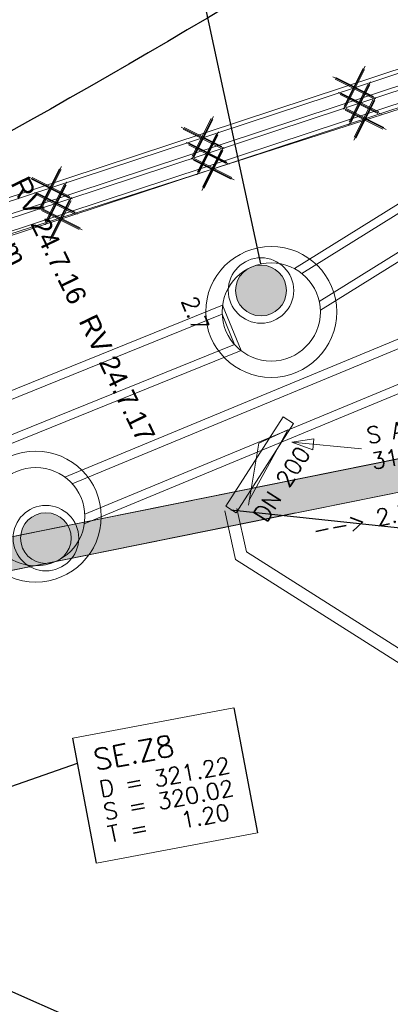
# Model space of a CAD drawing. Header units: metres. Extents: x -502 to 161, y -108 to 174.
# Tile 26 of 256: x -270.96 to -266.43, y -44.54 to -32.5. Entities that reach past the tile are written whole.
import ezdxf

# ---------------------------------------------------------------- set-up
doc = ezdxf.new("R2010")
doc.units = ezdxf.units.M
doc.header["$LTSCALE"] = 0.1
doc.linetypes.add('240', pattern=[101.6, 101.6, 0])
doc.layers.add('BRI31-005.05-5p02-Koordinierung Lageplan 4. BA ZOB West 2022-06-15', color=7, linetype='Continuous')
doc.layers.add('BRI31-005.06-5f07-Koordinierung Lageplan 4. BA ZOB Fernbusbahnh', color=7, linetype='Continuous')
doc.styles.add('Arial', font='arial.ttf')
doc.styles.add('Txt', font='txt_____.ttf')

# ---------------------------------------------------------------- blocks, each defined once
blk = doc.blocks.new('ALG_00093')
at = {"color": 1, "linetype": 'Continuous', "lineweight": 9, "true_color": 0xff0000, "transparency": 33554687, "flags": 128}
blk.add_lwpolyline([(0, 0), (0.3773, 0.09625), (0.3773, -0.09625), (0, 0)], dxfattribs=at)
blk = doc.blocks.new('1016')
at = {"color": 7, "linetype": 'Continuous', "lineweight": 9, "transparency": 33554687}
for p, q in [((0.703072, 0.277444), (1.257444, -0.276928)), ((1.257444, 0.277444), (0.703072, -0.276928))]:
    blk.add_line(p, q, dxfattribs=at)
at = {"color": 2, "linetype": 'Continuous', "lineweight": 20, "true_color": 0xffff00, "transparency": 33554687}
for p, q in [((1.212401, 0.25319), (0.727326, -0.231885)), ((0.727326, 0.232401), (1.212401, -0.252674)), ((0.748114, 0.25319), (1.23319, -0.231885)), ((1.23319, 0.232401), (0.748114, -0.252674))]:
    blk.add_line(p, q, dxfattribs=at)

msp = doc.modelspace()

# ---------------------------------------------------------------- hatches: boundary and pattern name
at = {"layer": 'BRI31-005.06-5f07-Koordinierung Lageplan 4. BA ZOB Fernbusbahnh', "linetype": 'Continuous', "lineweight": 0, "transparency": 33554687}
h = msp.add_hatch(color=7, dxfattribs=at)
edge = h.paths.add_edge_path()
edge.add_arc((-268.013, -35.813), 0.31, 0, 90)
edge.add_arc((-268.013, -35.813), 0.31, 90, 180)
edge.add_arc((-268.013, -35.813), 0.31, 180, 270)
edge.add_arc((-268.013, -35.813), 0.31, 270, 360)
h = msp.add_hatch(color=7, dxfattribs=at)
edge = h.paths.add_edge_path()
edge.add_line((-270.329, -38.84), (-270.329, -38.84))
edge.add_arc((-270.639, -38.84), 0.31, 0, 90)
edge.add_line((-270.639, -38.53), (-270.639, -38.53))
edge.add_arc((-270.639, -38.84), 0.31, 90, 180)
edge.add_arc((-270.639, -38.84), 0.31, 180, 270)
edge.add_line((-270.639, -39.15), (-270.639, -39.15))
edge.add_arc((-270.639, -38.84), 0.31, 270, 360)
edge.add_line((-270.329, -38.84), (-270.329, -38.84))

# ---------------------------------------------------------------- linework, layer by layer
at = {"layer": 'BRI31-005.05-5p02-Koordinierung Lageplan 4. BA ZOB West 2022-06-15', "color": 150, "linetype": 'Continuous', "lineweight": 18, "true_color": 0x007fff, "transparency": 33554687, "flags": 128}
for points in [[(-267.288, -36.055), (-229.345, -12.426), (-229.662, -11.917), (-267.606, -35.546)], [(-267.302, -35.946), (-229.437, -12.366), (-229.648, -12.026), (-267.514, -35.606)]]:
    msp.add_lwpolyline(points, dxfattribs=at)
at = {"layer": 'BRI31-005.05-5p02-Koordinierung Lageplan 4. BA ZOB West 2022-06-15', "color": 114, "linetype": 'Continuous', "lineweight": 18, "true_color": 0x00994c, "transparency": 33554687, "flags": 128}
for points in [[(-413.89, -82.119), (-380.577, -70.144), (-376.207, -68.576), (-344.236, -57.784), (-318.27, -49.558), (-311.477, -47.405), (-273.376, -35.43), (-251.136, -28.083), (-229.503, -20.765)], [(-413.818, -82.306), (-376.141, -68.765), (-344.174, -57.975), (-318.22, -49.752), (-311.417, -47.596), (-273.313, -35.619), (-251.072, -28.273), (-229.439, -20.954)], [(-413.747, -82.493), (-376.075, -68.954), (-344.111, -58.165), (-318.16, -49.942), (-311.357, -47.787), (-273.253, -35.81), (-251.008, -28.462), (-229.375, -21.144)]]:
    msp.add_lwpolyline(points, dxfattribs=at)
at = {"layer": 'BRI31-005.05-5p02-Koordinierung Lageplan 4. BA ZOB West 2022-06-15', "color": 255, "linetype": 'Continuous', "lineweight": 13, "transparency": 33554687, "flags": 128}
for points in [[(-229.487, -20.812), (-251.12, -28.131), (-273.36, -35.477), (-311.462, -47.453), (-318.255, -49.605), (-344.22, -57.832), (-376.19, -68.624), (-413.872, -82.166)], [(-229.423, -21.002), (-251.056, -28.32), (-273.297, -35.667), (-311.402, -47.644), (-318.205, -49.799), (-344.158, -58.022), (-376.125, -68.812), (-413.801, -82.353)], [(-229.359, -21.191), (-250.992, -28.51), (-273.238, -35.858), (-311.342, -47.835), (-318.145, -49.99), (-344.096, -58.212), (-376.059, -69.001), (-413.729, -82.54)]]:
    msp.add_lwpolyline(points, dxfattribs=at)
at = {"layer": 'BRI31-005.05-5p02-Koordinierung Lageplan 4. BA ZOB West 2022-06-15', "color": 1, "linetype": 'Continuous', "lineweight": 18, "true_color": 0xff0000, "transparency": 33554687, "flags": 128}
for points in [[(-270.17, -38.667), (-231.58, -22.66), (-231.817, -22.087), (-270.407, -38.094)], [(-270.164, -38.545), (-231.67, -22.578), (-231.823, -22.209), (-270.317, -38.176)]]:
    msp.add_lwpolyline(points, dxfattribs=at)
at = {"layer": 'BRI31-005.06-5f07-Koordinierung Lageplan 4. BA ZOB Fernbusbahnh', "color": 150, "linetype": 'Continuous', "lineweight": 25, "true_color": 0x007fff, "transparency": 33554687}
msp.add_line((-268.014, -35.488), (-269.01, -30.859), dxfattribs=at)
at = {"layer": 'BRI31-005.06-5f07-Koordinierung Lageplan 4. BA ZOB Fernbusbahnh', "color": 150, "linetype": 'Continuous', "lineweight": 20, "true_color": 0x007fff, "transparency": 33554687}
msp.add_line((-268.014, -35.488), (-269.01, -30.859), dxfattribs=at)
at = {"layer": 'BRI31-005.06-5f07-Koordinierung Lageplan 4. BA ZOB Fernbusbahnh', "color": 1, "linetype": 'Continuous', "lineweight": 20, "true_color": 0xff0000, "transparency": 33554687}
for p, q in [((-268.443, -38.451), (-267.741, -37.357)), ((-268.317, -38.532), (-267.615, -37.438)), ((-268.38, -38.492), (-265.189, -38.834)), ((-272.213, -43.872), (-270.183, -44.767))]:
    msp.add_line(p, q, dxfattribs=at)
at = {"layer": 'BRI31-005.06-5f07-Koordinierung Lageplan 4. BA ZOB Fernbusbahnh', "color": 7, "linetype": 'Continuous', "lineweight": 9, "transparency": 33554687}
for p, q in [((-267.615, -37.438), (-267.741, -37.357)), ((-268.443, -38.451), (-268.317, -38.532))]:
    msp.add_line(p, q, dxfattribs=at)
at = {"layer": 'BRI31-005.06-5f07-Koordinierung Lageplan 4. BA ZOB Fernbusbahnh', "color": 1, "linetype": 'Continuous', "lineweight": 13, "true_color": 0xff0000, "transparency": 33554687}
for p, q in [((-267.637, -37.668), (-266.787, -37.75)), ((-268.041, -37.679), (-268.166, -38.436))]:
    msp.add_line(p, q, dxfattribs=at)
at = {"layer": 'BRI31-005.06-5f07-Koordinierung Lageplan 4. BA ZOB Fernbusbahnh', "color": 1, "linetype": 'Continuous', "lineweight": 25, "true_color": 0xff0000, "transparency": 33554687}
for p, q in [((-268.38, -38.492), (-265.189, -38.834)), ((-271.906, -42.165), (-270.254, -41.592)), ((-272.213, -43.872), (-270.183, -44.767))]:
    msp.add_line(p, q, dxfattribs=at)
at = {"layer": 'BRI31-005.06-5f07-Koordinierung Lageplan 4. BA ZOB Fernbusbahnh', "color": 150, "linetype": 'Continuous', "lineweight": 13, "true_color": 0x007fff, "transparency": 33554687, "flags": 128}
for points in [[(-267.288, -36.055), (-229.345, -12.426), (-229.662, -11.917), (-267.606, -35.546)], [(-267.302, -35.946), (-229.437, -12.366), (-229.648, -12.026), (-267.514, -35.606)]]:
    msp.add_lwpolyline(points, dxfattribs=at)
at = {"layer": 'BRI31-005.06-5f07-Koordinierung Lageplan 4. BA ZOB Fernbusbahnh', "color": 1, "linetype": 'Continuous', "lineweight": 13, "true_color": 0xff0000, "transparency": 33554687, "flags": 128}
for points in [[(-270.17, -38.667), (-231.58, -22.66), (-231.817, -22.087), (-270.407, -38.094)], [(-270.164, -38.545), (-231.67, -22.578), (-231.823, -22.209), (-270.317, -38.176)], [(-268.041, -37.679), (-267.685, -37.517), (-268.156, -38.376)]]:
    msp.add_lwpolyline(points, dxfattribs=at)
at = {"layer": 'BRI31-005.06-5f07-Koordinierung Lageplan 4. BA ZOB Fernbusbahnh', "color": 7, "linetype": 'Continuous', "lineweight": 30, "transparency": 33554687, "flags": 128}
msp.add_lwpolyline([(-259.507, -26.346, -0.042799), (-274.474, -35.689)], format="xyb", dxfattribs=at)
at = {"layer": 'BRI31-005.06-5f07-Koordinierung Lageplan 4. BA ZOB Fernbusbahnh', "color": 7, "linetype": 'Continuous', "lineweight": 18, "transparency": 33554687, "flags": 128}
msp.add_lwpolyline([(-270.311, -41.287), (-268.346, -40.914), (-268.057, -42.441), (-270.022, -42.814), (-270.311, -41.287)], dxfattribs=at)
at = {"layer": 'BRI31-005.06-5f07-Koordinierung Lageplan 4. BA ZOB Fernbusbahnh', "color": 1, "linetype": 'Continuous', "lineweight": 25, "true_color": 0xff0000, "transparency": 33554687, "flags": 128}
msp.add_lwpolyline([(-270.311, -41.287), (-268.346, -40.914), (-268.057, -42.441), (-270.022, -42.814), (-270.311, -41.287)], dxfattribs=at)
at = {"layer": 'BRI31-005.06-5f07-Koordinierung Lageplan 4. BA ZOB Fernbusbahnh', "color": 150, "linetype": 'Continuous', "lineweight": 20, "true_color": 0x007fff, "transparency": 33554687}
for centre, radius in [((-267.888, -36.075, 319.365), 0.8), ((-267.888, -36.075, 319.365), 0.6), ((-268.013, -35.813, 330.559), 0.4), ((-268.013, -35.813, 330.559), 0.31)]:
    msp.add_circle(centre, radius, dxfattribs=at)
at = {"layer": 'BRI31-005.06-5f07-Koordinierung Lageplan 4. BA ZOB Fernbusbahnh', "color": 1, "linetype": 'Continuous', "lineweight": 20, "true_color": 0xff0000, "transparency": 33554687}
for radius in [0.8, 0.6]:
    msp.add_circle((-270.763, -38.577, 318.945), radius, dxfattribs=at)
at = {"layer": 'BRI31-005.06-5f07-Koordinierung Lageplan 4. BA ZOB Fernbusbahnh', "color": 14, "linetype": 'Continuous', "lineweight": 20, "true_color": 0x990000, "transparency": 33554687}
for radius in [0.4, 0.31]:
    msp.add_circle((-270.639, -38.84, 330.559), radius, dxfattribs=at)

# ---------------------------------------------------------------- block references
at = {"layer": 'BRI31-005.06-5f07-Koordinierung Lageplan 4. BA ZOB Fernbusbahnh', "color": 7, "transparency": 33554687}
for name, p, xscale, yscale, zscale, rotation in [('1016', (-266.175, -33.104), 0.75, 0.75, 0.75, 198.2793273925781), ('1016', (-266.112, -33.294), 0.75, 0.75, 0.75, 198.2793411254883), ('1016', (-266.051, -33.484), 0.75, 0.75, 0.75, 198.2792999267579), ('1016', (-268.029, -33.716), 0.75, 0.75, 0.75, 198.2793273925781), ('1016', (-267.966, -33.906), 0.75, 0.75, 0.75, 198.2793411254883), ('1016', (-267.905, -34.096), 0.75, 0.75, 0.75, 198.2792999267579), ('1016', (-269.882, -34.328), 0.75, 0.75, 0.75, 198.2793273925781), ('1016', (-269.819, -34.518), 0.75, 0.75, 0.75, 198.2793411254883), ('1016', (-269.759, -34.709), 0.75, 0.75, 0.75, 198.2792999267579), ('ALG_00093', (-267.637, -37.668), 0.699999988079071, 0.699999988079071, 0.699999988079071, 354.4945333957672)]:
    msp.add_blockref(name, p, dxfattribs=dict(at, xscale=xscale, yscale=yscale, zscale=zscale, rotation=rotation))

# ---------------------------------------------------------------- texts
at = {"layer": 'BRI31-005.06-5f07-Koordinierung Lageplan 4. BA ZOB Fernbusbahnh', "color": 7, "transparency": 33554687, "attachment_point": 1, "line_spacing_factor": 0.25}
for s, insert, char_height, rotation, style in [('da 110 Strom', (-271.735, -33.621), 0.24, 295.8761, 'Arial'), ('--> 2.5 % 26.1 m DN 400 SB', (-267.401, -38.653), 0.2, 11.4305, 'Txt'), ('--> 2.5 % 26.1 m DN 400 SB', (-267.401, -38.653), 0.2, 11.4305, 'Txt')]:
    msp.add_mtext(s, dxfattribs=dict(at, insert=insert, char_height=char_height, rotation=rotation, style=style))
at = {"layer": 'BRI31-005.06-5f07-Koordinierung Lageplan 4. BA ZOB Fernbusbahnh', "color": 1, "true_color": 0xff0000, "transparency": 33554687, "attachment_point": 1, "line_spacing_factor": 0.25}
for s, insert, char_height, rotation, style in [('RV 24.7.16', (-270.858, -34.393), 0.24, 295.8761, 'Arial'), ('2.7', (-268.806, -35.86), 0.2, 292.5277, 'Txt'), ('2.7', (-268.806, -35.86), 0.2, 292.5277, 'Txt'), ('RV 24.7.17', (-270.027, -36.079), 0.24, 295.8761, 'Arial'), ('S Anschluss', (-266.738, -37.491), 0.2, 10.1903, 'Txt'), ('S Anschluss', (-266.738, -37.491), 0.2, 10.1903, 'Txt'), ('319,23', (-266.681, -37.806), 0.2, 10.1903, 'Txt'), ('319,23', (-266.681, -37.806), 0.2, 10.1903, 'Txt'), ('DN 200', (-268.118, -38.554), 0.2, 57.3071, 'Txt'), ('DN 200', (-268.118, -38.554), 0.2, 57.3071, 'Txt'), ('SE.Z8', (-270.078, -41.427), 0.26, 10.737, 'Txt'), ('D = 321.22', (-270.004, -41.814), 0.2, 10.737, 'Txt'), ('S = 320.02', (-269.952, -42.09), 0.2, 10.737, 'Txt'), ('T =   1.20', (-269.9, -42.365), 0.2, 10.737, 'Txt')]:
    msp.add_mtext(s, dxfattribs=dict(at, insert=insert, char_height=char_height, rotation=rotation, style=style))

# ---------------------------------------------------------------- next in the draw order: wipeouts: each hides what was drawn before it
at = {"color": 255, "linetype": 'Continuous', "lineweight": 5, "transparency": 33554687}
msp.add_wipeout([(-270.311, -41.287), (-268.346, -40.914), (-268.057, -42.441), (-270.022, -42.814)], dxfattribs=at).dxf.layer = 'BRI31-005.06-5f07-Koordinierung Lageplan 4. BA ZOB Fernbusbahnh'

# ---------------------------------------------------------------- next in the draw order: linework, layer by layer
at = {"layer": 'BRI31-005.06-5f07-Koordinierung Lageplan 4. BA ZOB Fernbusbahnh', "color": 1, "linetype": 'Continuous', "lineweight": 20, "true_color": 0xff0000, "transparency": 33554687}
msp.add_line((-271.906, -42.165), (-270.254, -41.592), dxfattribs=at)
at = {"layer": 'BRI31-005.06-5f07-Koordinierung Lageplan 4. BA ZOB Fernbusbahnh', "color": 255, "linetype": 'Continuous', "lineweight": 9, "transparency": 33554687, "flags": 128}
for points in [[(-229.487, -20.812), (-251.12, -28.131), (-273.36, -35.477), (-311.462, -47.453), (-318.255, -49.605), (-344.22, -57.832), (-376.19, -68.624), (-413.872, -82.166)], [(-229.423, -21.002), (-251.056, -28.32), (-273.297, -35.667), (-311.402, -47.644), (-318.205, -49.799), (-344.158, -58.022), (-376.125, -68.812), (-413.801, -82.353)], [(-229.359, -21.191), (-250.992, -28.51), (-273.238, -35.858), (-311.342, -47.835), (-318.145, -49.99), (-344.096, -58.212), (-376.059, -69.001), (-413.729, -82.54)]]:
    msp.add_lwpolyline(points, dxfattribs=at)
at = {"layer": 'BRI31-005.06-5f07-Koordinierung Lageplan 4. BA ZOB Fernbusbahnh', "color": 114, "linetype": 'Continuous', "lineweight": 13, "true_color": 0x00994c, "transparency": 33554687, "flags": 128}
for points in [[(-413.818, -82.306), (-376.141, -68.765), (-344.174, -57.975), (-318.22, -49.752), (-311.417, -47.596), (-273.313, -35.619), (-251.072, -28.273), (-229.439, -20.954)], [(-413.747, -82.493), (-376.075, -68.954), (-344.111, -58.165), (-318.16, -49.942), (-311.357, -47.787), (-273.253, -35.81), (-251.008, -28.462), (-229.375, -21.144)]]:
    msp.add_lwpolyline(points, dxfattribs=at)
at = {"layer": 'BRI31-005.06-5f07-Koordinierung Lageplan 4. BA ZOB Fernbusbahnh', "color": 150, "linetype": 'Continuous', "lineweight": 13, "true_color": 0x007fff, "transparency": 33554687, "flags": 128}
for points in [[(-310.076, -53.5), (-268.257, -36.548), (-268.482, -35.992), (-310.301, -52.944)], [(-310.071, -53.39), (-268.337, -36.473), (-268.488, -36.102), (-310.221, -53.019)]]:
    msp.add_lwpolyline(points, dxfattribs=at)
at = {"layer": 'BRI31-005.06-5f07-Koordinierung Lageplan 4. BA ZOB Fernbusbahnh', "color": 7, "linetype": 'Continuous', "lineweight": 13, "transparency": 33554687, "flags": 128}
for points in [[(-287.604, -42.578), (-263.301, -37.665), (-263.383, -37.273), (-287.688, -42.188)], [(-287.606, -42.579), (-263.302, -37.665), (-263.382, -37.273), (-287.686, -42.187)], [(-270.311, -41.287), (-268.346, -40.914), (-268.057, -42.441), (-270.022, -42.814), (-270.311, -41.287)]]:
    msp.add_lwpolyline(points, dxfattribs=at)
at = {"layer": 'BRI31-005.06-5f07-Koordinierung Lageplan 4. BA ZOB Fernbusbahnh', "color": 7, "linetype": '240', "lineweight": 13, "transparency": 33554687, "flags": 128}
msp.add_lwpolyline([(-287.606, -42.579), (-263.302, -37.665), (-263.382, -37.273), (-287.686, -42.187)], dxfattribs=at)
at = {"layer": 'BRI31-005.06-5f07-Koordinierung Lageplan 4. BA ZOB Fernbusbahnh', "color": 1, "linetype": 'Continuous', "lineweight": 13, "true_color": 0xff0000, "transparency": 33554687, "flags": 128}
for points in [[(-268.307, -38.476), (-268.191, -39.006), (-268.191, -39.006), (-258.956, -44.867), (-258.956, -44.867), (-258.713, -44.813), (-258.713, -44.813), (-258.507, -44.623), (-258.405, -44.733), (-258.641, -44.951), (-258.641, -44.951), (-258.984, -45.027), (-258.984, -45.027), (-268.324, -39.1), (-268.324, -39.1), (-268.453, -38.508)], [(-268.453, -38.508), (-268.324, -39.1), (-258.984, -45.027), (-258.641, -44.951), (-258.405, -44.733)], [(-268.307, -38.476), (-268.191, -39.006), (-258.956, -44.867), (-258.713, -44.813), (-258.507, -44.623)]]:
    msp.add_lwpolyline(points, dxfattribs=at)
at = {"layer": 'BRI31-005.06-5f07-Koordinierung Lageplan 4. BA ZOB Fernbusbahnh', "color": 1, "linetype": 'Continuous', "lineweight": 20, "true_color": 0xff0000, "transparency": 33554687, "flags": 128}
msp.add_lwpolyline([(-270.311, -41.287), (-268.346, -40.914), (-268.057, -42.441), (-270.022, -42.814), (-270.311, -41.287)], dxfattribs=at)
at = {"layer": 'BRI31-005.06-5f07-Koordinierung Lageplan 4. BA ZOB Fernbusbahnh', "color": 114, "linetype": 'Continuous', "lineweight": 13, "true_color": 0x00994c, "transparency": 33554687}
msp.add_polyline3d([(-413.89, -82.119, 0), (-380.577, -70.144, 0), (-376.207, -68.576, 0), (-344.236, -57.784, 0), (-318.27, -49.558, 0), (-311.477, -47.405, 0), (-273.376, -35.43, 0), (-251.136, -28.083, 0), (-229.503, -20.765, 0)], dxfattribs=at)
at = {"layer": 'BRI31-005.06-5f07-Koordinierung Lageplan 4. BA ZOB Fernbusbahnh', "color": 7, "linetype": 'Continuous', "lineweight": 13, "transparency": 33554687}
msp.add_polyline3d([(-237.241, -24.247, 321.376), (-251.108, -28.727, 321.416), (-263.552, -32.704, 321.384), (-273.289, -35.832, 321.414), (-288.129, -40.587, 321.418), (-304.156, -45.706, 321.405), (-318.936, -50.376, 321.453)], dxfattribs=at)
at = {"layer": 'BRI31-005.06-5f07-Koordinierung Lageplan 4. BA ZOB Fernbusbahnh', "color": 2, "linetype": 'Continuous', "true_color": 0xffff00, "transparency": 33554687}
msp.add_solid([(-287.606, -42.579), (-263.302, -37.665), (-287.686, -42.187), (-263.382, -37.273)], dxfattribs=at)

# ---------------------------------------------------------------- next in the draw order: texts
at = {"layer": 'BRI31-005.06-5f07-Koordinierung Lageplan 4. BA ZOB Fernbusbahnh', "color": 1, "true_color": 0xff0000, "transparency": 33554687, "attachment_point": 1, "rotation": 10.737, "line_spacing_factor": 0.25, "style": 'Txt'}
for s, insert, char_height in [('SE.Z8', (-270.078, -41.427), 0.26), ('D = 321.22', (-270.004, -41.814), 0.2), ('S = 320.02', (-269.952, -42.09), 0.2), ('T =   1.20', (-269.9, -42.365), 0.2)]:
    msp.add_mtext(s, dxfattribs=dict(at, insert=insert, char_height=char_height))

doc.saveas('drawing.dxf')
